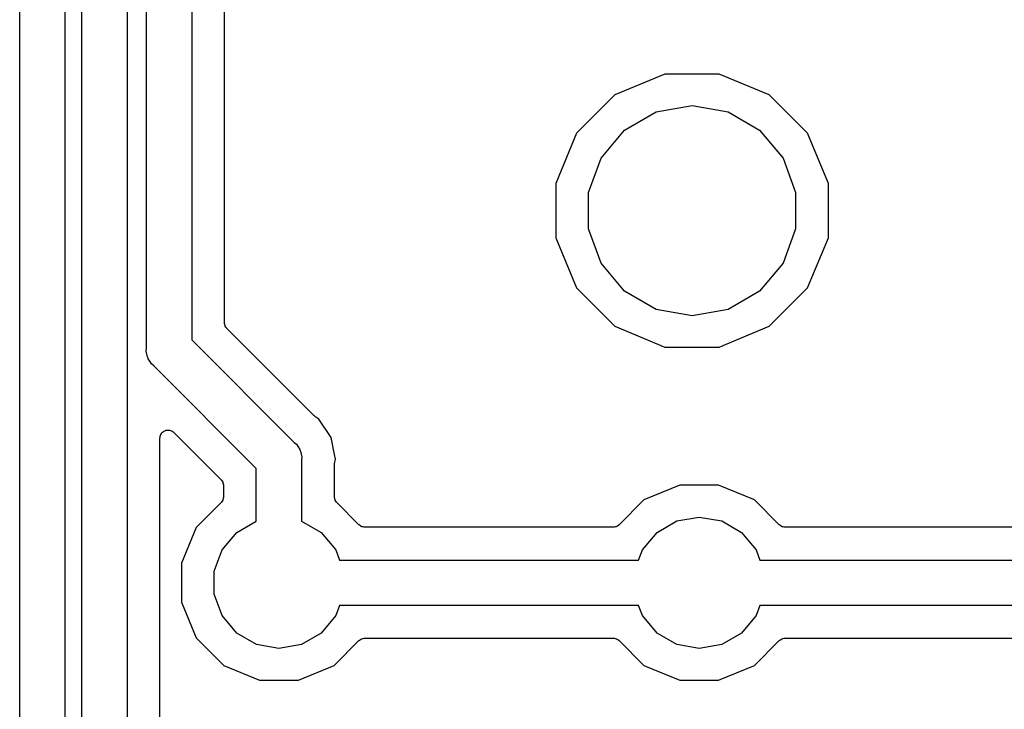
# Model space of a CAD drawing. Extents: x 66 to 115.1, y -104 to -36.7.
# Tile 5 of 10: x 73 to 88.2, y -66 to -55.3. Entities that reach past the tile are written whole.
import ezdxf

# ---------------------------------------------------------------- set-up
doc = ezdxf.new("R2010")
doc.units = 0
doc.header["$MEASUREMENT"] = 0
doc.layers.add('BLACK', color=7, linetype='CONTINUOUS')

msp = doc.modelspace()

# ---------------------------------------------------------------- linework, layer by layer
at = {"layer": 'BLACK', "linetype": 'CONTINUOUS'}
for p, q in [((75.65, -50.5953), (75.65, -60.245)), ((74.95, -60.3747), (74.95, -50.725)), ((73.95, -77.2847), (73.95, -50.9978)), ((74.65, -50.8681), (74.65, -77.155)), ((73.69, -51.4053), (73.69, -90.065)), ((72.99, -90.1947), (72.99, -51.535)), ((76.158, -59.982), (76.158, -54.9735)), ((82.9707, -56.142), (82.1959, -56.4629)), ((83.8093, -56.142), (82.9707, -56.142)), ((84.5841, -56.4629), (83.8093, -56.142)), ((82.1959, -56.4629), (81.6029, -57.0559)), ((85.1771, -57.0559), (84.5841, -56.4629)), ((82.8343, -56.7233), (83.39, -56.6253)), ((83.39, -56.6253), (83.9457, -56.7233)), ((82.3457, -57.0054), (82.8343, -56.7233)), ((83.9457, -56.7233), (84.4343, -57.0054)), ((81.6029, -57.0559), (81.282, -57.8307)), ((81.983, -57.4377), (82.3457, -57.0054)), ((84.4343, -57.0054), (84.797, -57.4377)), ((85.498, -57.8307), (85.1771, -57.0559)), ((81.79, -57.9679), (81.983, -57.4377)), ((84.797, -57.4377), (84.99, -57.9679)), ((81.282, -57.8307), (81.282, -58.6693)), ((85.498, -58.6693), (85.498, -57.8307)), ((81.79, -58.5321), (81.79, -57.9679)), ((84.99, -57.9679), (84.99, -58.5321)), ((81.983, -59.0623), (81.79, -58.5321)), ((84.99, -58.5321), (84.797, -59.0623)), ((81.282, -58.6693), (81.6029, -59.4441)), ((85.1771, -59.4441), (85.498, -58.6693)), ((82.3457, -59.4946), (81.983, -59.0623)), ((84.797, -59.0623), (84.4343, -59.4946)), ((81.6029, -59.4441), (82.1959, -60.0371)), ((82.8343, -59.7767), (82.3457, -59.4946)), ((84.4343, -59.4946), (83.9457, -59.7767)), ((84.5841, -60.0371), (85.1771, -59.4441)), ((83.39, -59.8747), (82.8343, -59.7767)), ((83.9457, -59.7767), (83.39, -59.8747)), ((76.159, -59.9875), (76.158, -59.982)), ((76.1585, -59.9931), (76.159, -59.9875)), ((76.1628, -60.0091), (76.1585, -59.9931)), ((76.1657, -60.0254), (76.1628, -60.0091)), ((76.1685, -60.0303), (76.1657, -60.0254)), ((76.1699, -60.0357), (76.1685, -60.0303)), ((76.1794, -60.0493), (76.1699, -60.0357)), ((76.1877, -60.0636), (76.1794, -60.0493)), ((76.192, -60.0672), (76.1877, -60.0636)), ((76.1952, -60.0718), (76.192, -60.0672)), ((77.5381, -61.4147), (76.1952, -60.0718)), ((82.1959, -60.0371), (82.9707, -60.358)), ((83.8093, -60.358), (84.5841, -60.0371)), ((75.65, -60.245), (77.2367, -61.8317)), ((74.946, -60.421), (74.95, -60.3747)), ((74.958, -60.4658), (74.946, -60.421)), ((82.9707, -60.358), (83.8093, -60.358)), ((74.966, -60.5116), (74.958, -60.4658)), ((74.9739, -60.5251), (74.966, -60.5116)), ((74.9779, -60.5402), (74.9739, -60.5251)), ((75.0045, -60.5782), (74.9779, -60.5402)), ((75.0277, -60.6184), (75.0045, -60.5782)), ((75.0633, -60.6483), (75.0277, -60.6184)), ((76.65, -62.235), (75.0633, -60.6483)), ((77.5483, -61.4219), (77.5381, -61.4147)), ((77.5573, -61.4305), (77.5483, -61.4219)), ((77.6186, -61.4714), (77.5573, -61.4305)), ((77.8082, -61.7552), (77.6186, -61.4714)), ((75.1877, -61.6864), (75.2004, -61.6757)), ((75.2004, -61.6757), (75.2122, -61.664)), ((75.2122, -61.664), (75.2172, -61.6616)), ((75.2172, -61.6616), (75.2215, -61.658)), ((75.2215, -61.658), (75.2371, -61.6523)), ((75.2371, -61.6523), (75.2521, -61.6453)), ((75.2521, -61.6453), (75.2577, -61.6448)), ((75.2577, -61.6448), (75.2629, -61.6429)), ((75.2629, -61.6429), (75.2795, -61.6429)), ((75.2795, -61.6429), (75.2961, -61.6415)), ((75.2961, -61.6415), (75.3015, -61.6429)), ((75.3015, -61.6429), (75.3071, -61.6429)), ((75.3071, -61.6429), (75.3226, -61.6486)), ((75.3226, -61.6486), (75.3387, -61.6529)), ((75.3387, -61.6529), (75.3432, -61.6561)), ((75.3432, -61.6561), (75.3485, -61.658)), ((75.3485, -61.658), (75.3612, -61.6687)), ((75.3612, -61.6687), (75.3748, -61.6782)), ((75.158, -61.768), (75.1609, -61.7517)), ((75.158, -76.892), (75.158, -61.768)), ((75.1609, -61.7517), (75.1623, -61.7351)), ((75.1623, -61.7351), (75.1647, -61.7301)), ((75.1647, -61.7301), (75.1657, -61.7246)), ((75.1657, -61.7246), (75.174, -61.7102)), ((75.174, -61.7102), (75.181, -61.6952)), ((75.181, -61.6952), (75.1849, -61.6912)), ((75.1849, -61.6912), (75.1877, -61.6864)), ((75.3748, -61.6782), (76.1048, -62.4082)), ((77.8604, -62.0178), (77.8082, -61.7552)), ((77.2367, -61.8317), (77.2723, -61.8616)), ((77.2723, -61.8616), (77.2955, -61.9018)), ((77.2955, -61.9018), (77.3221, -61.9398)), ((77.3221, -61.9398), (77.3261, -61.9549)), ((77.3261, -61.9549), (77.334, -61.9684)), ((77.334, -61.9684), (77.342, -62.0142)), ((77.342, -62.0142), (77.354, -62.059)), ((77.354, -62.059), (77.35, -62.1053)), ((77.35, -62.1053), (77.35, -63.0474)), ((77.8748, -62.09), (77.8604, -62.0178)), ((77.8604, -62.1622), (77.8748, -62.09)), ((76.65, -63.0474), (76.65, -62.235)), ((77.858, -62.187), (77.8602, -62.1747)), ((77.858, -62.6728), (77.858, -62.187)), ((77.8602, -62.1747), (77.8604, -62.1622)), ((76.1048, -62.4082), (76.108, -62.4128)), ((76.108, -62.4128), (76.1123, -62.4164)), ((76.1123, -62.4164), (76.1206, -62.4307)), ((76.1206, -62.4307), (76.1301, -62.4443)), ((76.1301, -62.4443), (76.1315, -62.4497)), ((76.1315, -62.4497), (76.1343, -62.4546)), ((76.1343, -62.4546), (76.1372, -62.4709)), ((76.1372, -62.4709), (76.1415, -62.4869)), ((76.1415, -62.4869), (76.141, -62.4925)), ((76.141, -62.4925), (76.142, -62.498)), ((76.142, -62.498), (76.142, -62.6728)), ((83.2, -62.492), (82.6458, -62.7216)), ((83.8, -62.492), (83.2, -62.492)), ((84.3542, -62.7216), (83.8, -62.492)), ((76.1206, -62.74), (76.1123, -62.7544)), ((76.1301, -62.7264), (76.1206, -62.74)), ((76.1315, -62.721), (76.1301, -62.7264)), ((76.1343, -62.7162), (76.1315, -62.721)), ((76.1372, -62.6999), (76.1343, -62.7162)), ((76.1415, -62.6838), (76.1372, -62.6999)), ((76.142, -62.6728), (76.141, -62.6783)), ((76.141, -62.6783), (76.1415, -62.6838)), ((77.859, -62.6783), (77.858, -62.6728)), ((77.8585, -62.6838), (77.859, -62.6783)), ((77.8628, -62.6999), (77.8585, -62.6838)), ((77.8657, -62.7162), (77.8628, -62.6999)), ((77.8685, -62.721), (77.8657, -62.7162)), ((77.8699, -62.7264), (77.8685, -62.721)), ((77.8794, -62.74), (77.8699, -62.7264)), ((77.8877, -62.7544), (77.8794, -62.74)), ((82.6458, -62.7216), (82.2626, -63.1048)), ((84.7374, -63.1048), (84.3542, -62.7216)), ((76.1048, -62.7626), (75.7216, -63.1458)), ((76.108, -62.758), (76.1048, -62.7626)), ((76.1123, -62.7544), (76.108, -62.758)), ((77.892, -62.758), (77.8877, -62.7544)), ((77.8952, -62.7626), (77.892, -62.758)), ((78.2374, -63.1048), (77.8952, -62.7626)), ((82.8473, -63.2221), (83.1527, -63.0458)), ((83.1527, -63.0458), (83.5, -62.9846)), ((83.5, -62.9846), (83.8473, -63.0458)), ((83.8473, -63.0458), (84.1527, -63.2221)), ((75.7216, -63.1458), (75.492, -63.7)), ((76.3473, -63.2221), (76.65, -63.0474)), ((77.35, -63.0474), (77.6527, -63.2221)), ((78.242, -63.108), (78.2374, -63.1048)), ((78.2456, -63.1123), (78.242, -63.108)), ((78.26, -63.1206), (78.2456, -63.1123)), ((78.2736, -63.1301), (78.26, -63.1206)), ((78.279, -63.1315), (78.2736, -63.1301)), ((78.2838, -63.1343), (78.279, -63.1315)), ((78.3001, -63.1372), (78.2838, -63.1343)), ((78.3162, -63.1415), (78.3001, -63.1372)), ((78.3217, -63.141), (78.3162, -63.1415)), ((78.3272, -63.142), (78.3217, -63.141)), ((82.1728, -63.142), (78.3272, -63.142)), ((82.1783, -63.141), (82.1728, -63.142)), ((82.1838, -63.1415), (82.1783, -63.141)), ((82.1999, -63.1372), (82.1838, -63.1415)), ((82.2162, -63.1343), (82.1999, -63.1372)), ((82.221, -63.1315), (82.2162, -63.1343)), ((82.2264, -63.1301), (82.221, -63.1315)), ((82.24, -63.1206), (82.2264, -63.1301)), ((82.2544, -63.1123), (82.24, -63.1206)), ((82.258, -63.108), (82.2544, -63.1123)), ((82.2626, -63.1048), (82.258, -63.108)), ((84.742, -63.108), (84.7374, -63.1048)), ((84.7456, -63.1123), (84.742, -63.108)), ((84.76, -63.1206), (84.7456, -63.1123)), ((84.7736, -63.1301), (84.76, -63.1206)), ((84.779, -63.1315), (84.7736, -63.1301)), ((84.7838, -63.1343), (84.779, -63.1315)), ((84.8001, -63.1372), (84.7838, -63.1343)), ((84.8162, -63.1415), (84.8001, -63.1372)), ((84.8217, -63.141), (84.8162, -63.1415)), ((84.8272, -63.142), (84.8217, -63.141)), ((90.6728, -63.142), (84.8272, -63.142)), ((76.1206, -63.4923), (76.3473, -63.2221)), ((77.6527, -63.2221), (77.8794, -63.4923)), ((82.6206, -63.4923), (82.8473, -63.2221)), ((84.1527, -63.2221), (84.3794, -63.4923)), ((76, -63.8237), (76.1206, -63.4923)), ((77.8794, -63.4923), (77.9368, -63.65)), ((82.5632, -63.65), (82.6206, -63.4923)), ((84.3794, -63.4923), (84.4368, -63.65)), ((77.9368, -63.65), (82.5632, -63.65)), ((84.4368, -63.65), (91.0632, -63.65)), ((75.492, -63.7), (75.492, -64.3)), ((76, -64.1763), (76, -63.8237)), ((76.1206, -64.5077), (76, -64.1763)), ((75.492, -64.3), (75.7216, -64.8542)), ((77.9368, -64.35), (77.8794, -64.5077)), ((82.5632, -64.35), (77.9368, -64.35)), ((82.6206, -64.5077), (82.5632, -64.35)), ((84.4368, -64.35), (84.3794, -64.5077)), ((91.0632, -64.35), (84.4368, -64.35)), ((76.3473, -64.7779), (76.1206, -64.5077)), ((77.8794, -64.5077), (77.6527, -64.7779)), ((82.8473, -64.7779), (82.6206, -64.5077)), ((84.3794, -64.5077), (84.1527, -64.7779)), ((75.7216, -64.8542), (76.1458, -65.2784)), ((76.6527, -64.9542), (76.3473, -64.7779)), ((77.6527, -64.7779), (77.3473, -64.9542)), ((78.26, -64.8794), (78.2736, -64.8699)), ((78.2736, -64.8699), (78.279, -64.8685)), ((78.279, -64.8685), (78.2838, -64.8657)), ((78.2838, -64.8657), (78.3001, -64.8628)), ((78.3001, -64.8628), (78.3162, -64.8585)), ((78.3162, -64.8585), (78.3217, -64.859)), ((78.3217, -64.859), (78.3272, -64.858)), ((78.3272, -64.858), (82.1728, -64.858)), ((82.1728, -64.858), (82.1783, -64.859)), ((82.1783, -64.859), (82.1838, -64.8585)), ((82.1838, -64.8585), (82.1999, -64.8628)), ((82.1999, -64.8628), (82.2162, -64.8657)), ((82.2162, -64.8657), (82.221, -64.8685)), ((82.221, -64.8685), (82.2264, -64.8699)), ((82.2264, -64.8699), (82.24, -64.8794)), ((83.1527, -64.9542), (82.8473, -64.7779)), ((84.1527, -64.7779), (83.8473, -64.9542)), ((84.76, -64.8794), (84.7736, -64.8699)), ((84.7736, -64.8699), (84.779, -64.8685)), ((84.779, -64.8685), (84.7838, -64.8657)), ((84.7838, -64.8657), (84.8001, -64.8628)), ((84.8001, -64.8628), (84.8162, -64.8585)), ((84.8162, -64.8585), (84.8217, -64.859)), ((84.8217, -64.859), (84.8272, -64.858)), ((84.8272, -64.858), (90.6728, -64.858)), ((77, -65.0154), (76.6527, -64.9542)), ((77.3473, -64.9542), (77, -65.0154)), ((77.8542, -65.2784), (78.2374, -64.8952)), ((78.2374, -64.8952), (78.242, -64.892)), ((78.242, -64.892), (78.2456, -64.8877)), ((78.2456, -64.8877), (78.26, -64.8794)), ((82.24, -64.8794), (82.2544, -64.8877)), ((82.2544, -64.8877), (82.258, -64.892)), ((82.258, -64.892), (82.2626, -64.8952)), ((82.2626, -64.8952), (82.6458, -65.2784)), ((83.5, -65.0154), (83.1527, -64.9542)), ((83.8473, -64.9542), (83.5, -65.0154)), ((84.3542, -65.2784), (84.7374, -64.8952)), ((84.7374, -64.8952), (84.742, -64.892)), ((84.742, -64.892), (84.7456, -64.8877)), ((84.7456, -64.8877), (84.76, -64.8794)), ((76.1458, -65.2784), (76.7, -65.508)), ((77.3, -65.508), (77.8542, -65.2784)), ((82.6458, -65.2784), (83.2, -65.508)), ((83.8, -65.508), (84.3542, -65.2784)), ((76.7, -65.508), (77.3, -65.508)), ((83.2, -65.508), (83.8, -65.508))]:
    msp.add_line(p, q, dxfattribs=at)

doc.saveas('drawing.dxf')
